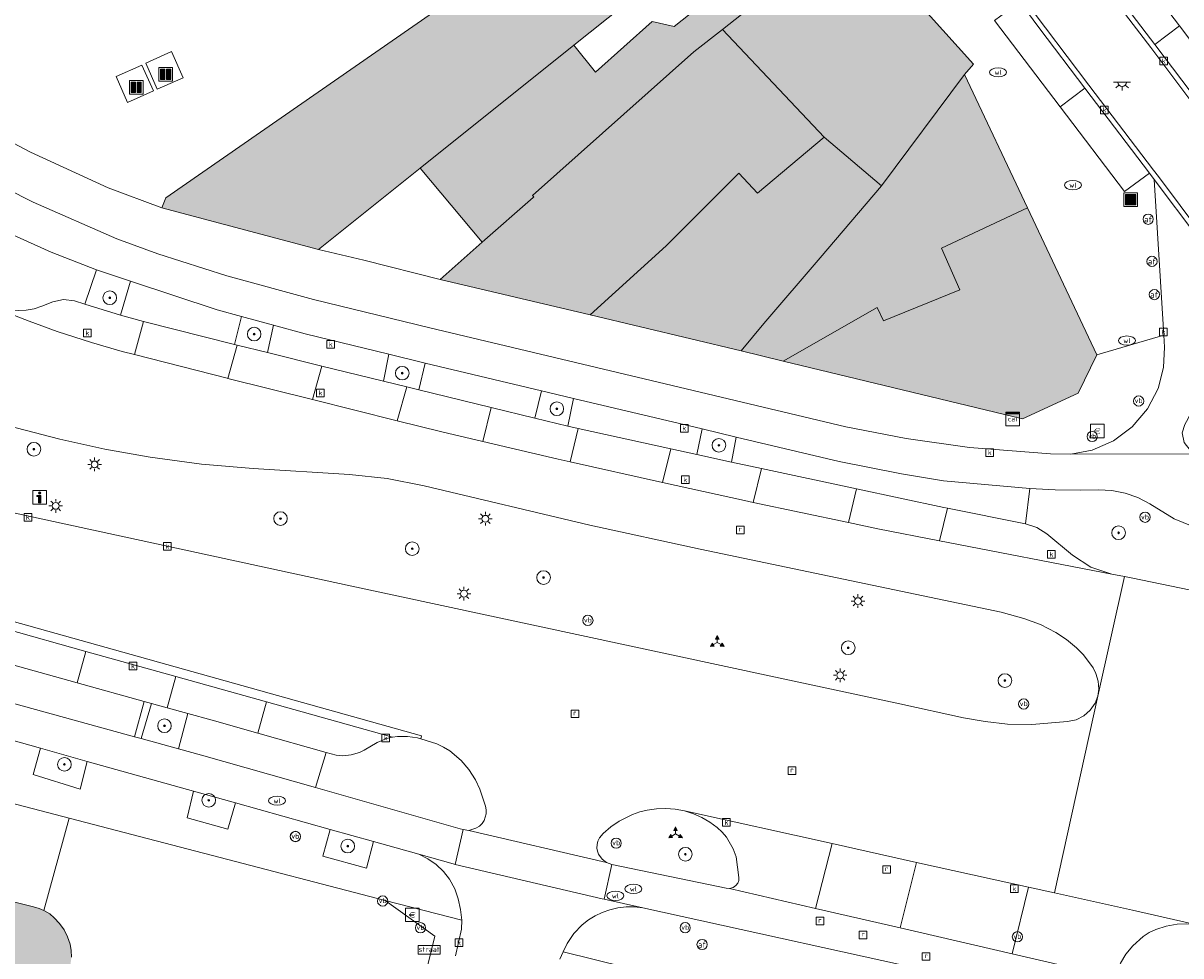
# Model space of a CAD drawing. Header units: metres. Extents: x 196496 to 197479, y 355139 to 356324.
# Tile 88 of 144: x 196928 to 196996, y 355725 to 355779. Entities that reach past the tile are written whole.
import ezdxf
from ezdxf.enums import TextEntityAlignment as Align

# ---------------------------------------------------------------- set-up
doc = ezdxf.new("R2010")
doc.units = ezdxf.units.M
doc.layers.get('0').update_dxf_attribs({"color": 252, "lineweight": 18})
for name, color, linetype, lineweight in [('B-WE-GR-BEPLANTING_CULTUUR_HEESTERS-GV', 252, 'Continuous', 18), ('B-WE-GR-BOOM-S', 252, 'Continuous', 18), ('B-WE-IE-MEUBILAIR_WEGMEUBILAIR-GV', 252, 'Continuous', 18), ('B-WE-IE-MEUBILAIR_WEGMEUBILAIR-S', 252, 'Continuous', 18), ('B-WE-IE-MEUBILAIR_WEGMEUBILAIR_VERKEERSBORD-S', 252, 'Continuous', 18), ('B-WE-IE-TERREINAFSCHEIDING_KUNSTMATIG_HEKWERK-G', 252, 'IE-TERREINAFSCHEIDING-KUNSTMATIG', 18), ('B-WE-KL-DATA-S', 252, 'Continuous', 18), ('B-WE-KL-ET_LS_OV_LICHTMAST-S', 252, 'Continuous', 18), ('B-WE-KL-ET_LS_OV_LICHTPUNT-S', 252, 'Continuous', 18), ('B-WE-KL-WATER-S', 252, 'Continuous', 18), ('B-WE-OG-BEBOUWING-GV', 252, 'Continuous', 18), ('B-WE-OG-TERREIN_CULTUURSCHEIDING-GV', 252, 'Continuous', 18), ('B-WE-OG-TERREIN_ERF-GV', 252, 'Continuous', 18), ('B-WE-RI-GWA_KOLK-S', 252, 'Continuous', 18), ('B-WE-RI-GWA_RIOOLPUT-S', 252, 'Continuous', 18), ('B-WE-VH-GOOT-G', 252, 'Continuous', 18), ('B-WE-VH-VERHARDING_ASFALT-GV', 252, 'Continuous', 18), ('B-WE-VH-VERHARDING_BETONSTRAATSTEEN-GV', 252, 'Continuous', 18), ('B-WE-VH-VERHARDING_GESLOTEN-GV', 252, 'Continuous', 18), ('B-WE-VH-VERHARDING_OPEN-GV', 252, 'Continuous', 18), ('B-WE-VH-VERHARDING_STRAATBAKSTEEN-GV', 252, 'Continuous', 18), ('B-WE-VH-VERHARDING_TEGEL-GV', 252, 'Continuous', 18), ('B-WE-VW-AFSLUITPAAL-S', 252, 'Continuous', 18)]:
    doc.layers.add(name, color=color, linetype=linetype, lineweight=lineweight)
doc.layers.add('X-XX-AL-PRESENTATIE_GEBOUW3-V', color=7, linetype='Continuous', lineweight=18, true_color=0xf0f0f0)
doc.styles.add('NLCS-ISO', font='NLCS-ISO.ttf')
doc.linetypes.add('IE-TERREINAFSCHEIDING-KUNSTMATIG', pattern='A,4,[82,NLCS.SHX,S=0.75,R=90,X=0,Y=0],4,-2', length=10)

# ---------------------------------------------------------------- blocks, each defined once
blk = doc.blocks.new('SIE-WEG_AFVALBAK-SO')
at = {"linetype": 'ByBlock', "lineweight": 18}
h = blk.add_hatch(color=0, dxfattribs=at)
h.dxf.hatch_style = 1
h.paths.add_polyline_path([(-1.5, -1.5), (1.5, -1.5), (1.5, 1.5), (-1.5, 1.5)])
at = {"color": 0, "linetype": 'ByBlock', "lineweight": 18}
for points in [[(-2, -2), (2, -2), (2, 2), (-2, 2)], [(-1.5, -1.5), (1.5, -1.5), (1.5, 1.5), (-1.5, 1.5)]]:
    blk.add_lwpolyline(points, close=True, dxfattribs=at)
blk = doc.blocks.new('SIE-WEG_AFVAL_APART_PLAATS-SO')
at = {"linetype": 'ByBlock', "lineweight": 18}
h = blk.add_hatch(color=0, dxfattribs=at)
h.dxf.hatch_style = 1
h.paths.add_polyline_path([(1.5, -1.5), (0.25, -1.5), (0.25, 1.5), (1.5, 1.5)])
h.paths.add_polyline_path([(-1.5, -1.5), (-0.25, -1.5), (-0.25, 1.5), (-1.5, 1.5)])
at = {"color": 0, "linetype": 'ByBlock', "lineweight": 18}
for points in [[(-2, -2), (2, -2), (2, 2), (-2, 2)], [(-1.5, -1.5), (-0.25, -1.5), (-0.25, 1.5), (-1.5, 1.5)], [(1.5, -1.5), (0.25, -1.5), (0.25, 1.5), (1.5, 1.5)]]:
    blk.add_lwpolyline(points, close=True, dxfattribs=at)
blk = doc.blocks.new('SIE-WEG_VERKEERSBORD_STRAATNAAM-SO')
at = {"color": 0, "linetype": 'ByBlock', "lineweight": 18}
blk.add_lwpolyline([(-3.25, -1.25), (3.25, -1.25), (3.25, 1.25), (-3.25, 1.25)], close=True, dxfattribs=at)
at = {"color": 0, "linetype": 'ByBlock', "lineweight": 18, "style": 'NLCS-ISO'}
blk.add_text('straat', height=1.5, dxfattribs=at).set_placement((0, 0.15), align=Align.MIDDLE_CENTER)
blk = doc.blocks.new('SIE-WEG_VERKEERSBORD_WEGWIJZER-SO')
at = {"linetype": 'ByBlock', "lineweight": 18}
h = blk.add_hatch(color=0, dxfattribs=at)
h.dxf.hatch_style = 1
h.paths.add_polyline_path([(0.5, 1), (0, 2), (-0.5, 1)])
h = blk.add_hatch(color=0, dxfattribs=at)
h.dxf.hatch_style = 1
h.paths.add_polyline_path([(-1.38, -0.22), (-2, -1.15), (-0.88, -1.09)])
h = blk.add_hatch(color=0, dxfattribs=at)
h.dxf.hatch_style = 1
h.paths.add_polyline_path([(1.38, -0.22), (2, -1.15), (0.88, -1.09)])
at = {"color": 0, "linetype": 'ByBlock', "lineweight": 18}
for points in [[(-1.13, -0.65), (0, 0)], [(0, 1), (0, 0)], [(1.13, -0.65), (0, 0)]]:
    blk.add_lwpolyline(points, dxfattribs=at)
for points in [[(0.5, 1), (0, 2), (-0.5, 1)], [(-1.38, -0.22), (-2, -1.15), (-0.88, -1.09)], [(1.38, -0.22), (2, -1.15), (0.88, -1.09)]]:
    blk.add_lwpolyline(points, close=True, dxfattribs=at)
blk = doc.blocks.new('SIE-WEG_VERKEERSBORD_INFORMATIE-SO')
at = {"linetype": 'ByBlock', "lineweight": 18}
h = blk.add_hatch(color=0, dxfattribs=at)
h.dxf.hatch_style = 1
h.paths.add_polyline_path([(0.32, 0.49), (-0.82, 0.49), (-0.82, 0.19), (-0.32, 0.19), (-0.32, -1.62), (0.32, -1.62)])
h = blk.add_hatch(color=0, dxfattribs=at)
h.dxf.hatch_style = 1
edge = h.paths.add_edge_path()
edge.add_arc((0, 1.25), 0.373, 0, 360)
at = {"color": 0, "linetype": 'ByBlock', "lineweight": 18}
for points in [[(-2, -2), (2, -2), (2, 2), (-2, 2)], [(0.32, 0.49), (-0.82, 0.49), (-0.82, 0.19), (-0.32, 0.19), (-0.32, -1.62), (0.32, -1.62)]]:
    blk.add_lwpolyline(points, close=True, dxfattribs=at)
blk.add_circle((0, 1.25), 0.373, dxfattribs=at)
blk = doc.blocks.new('SKL-DATA_SIGNAAL_CAIKAST-SO')
at = {"color": 0, "linetype": 'ByBlock', "lineweight": 18}
for points in [[(-2, 2), (2, 2), (2, 1.68), (-2, 1.68)], [(-2, 1.52), (2, 1.52), (2, -2), (-2, -2)]]:
    blk.add_lwpolyline(points, close=True, dxfattribs=at)
at = {"color": 0, "linetype": 'ByBlock', "lineweight": 18, "style": 'NLCS-ISO'}
blk.add_text('cai', height=1.5, dxfattribs=at).set_placement((0, 0), align=Align.MIDDLE_CENTER)
blk = doc.blocks.new('SIE-WEG_PAAL_VERKEERSBORD-SO')
at = {"color": 0, "linetype": 'ByBlock', "lineweight": 18}
blk.add_circle((0, 0), 1.5, dxfattribs=at)
at = {"color": 0, "linetype": 'ByBlock', "lineweight": 18, "style": 'NLCS-ISO'}
blk.add_text('vb', height=1.5, dxfattribs=at).set_placement((0, 0.13), align=Align.MIDDLE_CENTER)
blk = doc.blocks.new('SKL-ET_OV_LICHTMAST-SO')
at = {"color": 0, "linetype": 'ByBlock', "lineweight": 18}
for points in [[(-1.25, 0), (-2, 0)], [(-1.41, 1.41), (-0.88, 0.88)], [(0, 2), (0, 1.25)], [(0.88, 0.88), (1.41, 1.41)], [(2, 0), (1.25, 0)], [(-1.41, -1.41), (-0.88, -0.88)], [(0, -1.25), (0, -2)], [(0.88, -0.88), (1.41, -1.41)]]:
    blk.add_lwpolyline(points, dxfattribs=at)
blk.add_circle((0, 0), 1, dxfattribs=at)
blk = doc.blocks.new('SVW-AFSLUITPAAL-SO')
at = {"lineweight": 18}
blk.add_circle((0, 0), 1.5, dxfattribs=at)
at = {"lineweight": 18, "style": 'NLCS-ISO'}
blk.add_text('af', height=1.8, dxfattribs=at).set_placement((0, 0), align=Align.MIDDLE_CENTER)
blk = doc.blocks.new('SRI-KOLK-SO')
at = {"color": 0, "linetype": 'ByBlock', "lineweight": 18}
blk.add_lwpolyline([(-1.125, -1.125), (1.125, -1.125), (1.125, 1.125), (-1.125, 1.125)], close=True, dxfattribs=at)
at = {"color": 0, "linetype": 'ByBlock', "lineweight": 18, "style": 'NLCS-ISO'}
blk.add_text('k', height=1.5, dxfattribs=at).set_placement((0, 0), align=Align.MIDDLE_CENTER)
blk = doc.blocks.new('SKL-WATER_WATERLEIDINGPUT-SO')
at = {"color": 0, "linetype": 'ByBlock', "lineweight": 18}
blk.add_ellipse((0, 0), major_axis=(2.5, 0), ratio=0.54, dxfattribs=at)
at = {"color": 0, "linetype": 'ByBlock', "lineweight": 18, "style": 'NLCS-ISO'}
blk.add_text('wl', height=1.5, dxfattribs=at).set_placement((0, 0), align=Align.MIDDLE_CENTER)
blk = doc.blocks.new('SRI-PUT_INSPECTIEPUT_RIOOLPUT-SO')
at = {"color": 0, "linetype": 'ByBlock', "lineweight": 18}
blk.add_lwpolyline([(-1.12, -1.12), (1.12, -1.12), (1.12, 1.12), (-1.12, 1.12)], close=True, dxfattribs=at)
at = {"color": 0, "linetype": 'ByBlock', "lineweight": 18, "style": 'NLCS-ISO'}
blk.add_text('r', height=1.5, dxfattribs=at).set_placement((0, 0.28), align=Align.MIDDLE_CENTER)
blk = doc.blocks.new('SIE-WEG_BETAALAUTOMAAT-SO')
at = {"color": 0, "linetype": 'ByBlock', "lineweight": 18}
blk.add_lwpolyline([(-2, -2), (2, -2), (2, 2), (-2, 2)], close=True, dxfattribs=at)
at = {"color": 0, "linetype": 'ByBlock', "lineweight": 18, "style": 'NLCS-ISO'}
blk.add_text('€', height=1.5, dxfattribs=at).set_placement((0, 0), align=Align.MIDDLE_CENTER)
blk = doc.blocks.new('SKL-ET_OV_LICHTPUNT-SO')
at = {"color": 0, "linetype": 'ByBlock', "lineweight": 18}
for points in [[(-1.25, 0), (-2.5, 0)], [(1.25, 0), (2.5, 0)], [(-0.92, -0.85), (-1.83, -1.7)], [(0, -1.25), (0, -2.5)], [(0.92, -0.85), (1.83, -1.7)]]:
    blk.add_lwpolyline(points, dxfattribs=at)
blk.add_lwpolyline([(0, 0), (1.25, 0, -1), (-1.25, 0)], format="xyb", close=True, dxfattribs=at)
blk = doc.blocks.new('SGR-BOOM_01-SO')
at = {"linetype": 'ByBlock', "lineweight": 18}
h = blk.add_hatch(color=0, dxfattribs=at)
h.dxf.hatch_style = 1
edge = h.paths.add_edge_path()
edge.add_arc((0, 0), 0.25, 0, 360)
at = {"color": 0, "linetype": 'ByBlock', "lineweight": 18}
for radius in [2, 0.25]:
    blk.add_circle((0, 0), radius, dxfattribs=at)

msp = doc.modelspace()

# ---------------------------------------------------------------- hatches: boundary and pattern name
at = {"layer": 'X-XX-AL-PRESENTATIE_GEBOUW3-V'}
for points in [[(196971.347, 355793.335), (196963.455, 355787.957), (196963.631, 355787.706), (196936.808, 355769.088), (196936.576, 355768.499), (196945.755, 355766.045), (196951.738, 355770.832), (196960.757, 355778.047), (196965.734, 355782.029), (196974.289, 355788.871), (196971.461, 355793.138)], [(196955.366, 355766.488), (196958.354, 355769.1), (196958.402, 355769.142), (196958.324, 355769.218), (196967.801, 355777.649), (196969.469, 355778.965), (196977.015, 355784.921), (196974.386, 355788.725), (196974.289, 355788.871), (196965.734, 355782.029), (196967.579, 355779.879), (196966.65, 355779.131), (196965.351, 355779.435), (196962.024, 355776.457), (196960.757, 355778.047), (196951.738, 355770.832)], [(196975.449, 355772.638), (196978.803, 355769.796), (196983.684, 355776.318), (196984.21, 355776.934), (196977.015, 355784.921), (196969.469, 355778.965)], [(196966.176, 355766.276), (196970.438, 355770.537), (196971.527, 355769.352), (196975.449, 355772.638), (196969.469, 355778.965), (196967.801, 355777.649), (196958.324, 355769.218), (196958.402, 355769.142), (196958.354, 355769.1), (196955.366, 355766.488), (196952.912, 355764.284), (196961.702, 355762.227)], [(196973.046, 355759.508), (196978.564, 355762.646), (196978.929, 355761.875), (196983.405, 355763.68), (196982.327, 355766.125), (196987.385, 355768.493), (196983.684, 355776.318), (196978.803, 355769.796), (196975.208, 355765.566), (196971.912, 355761.714), (196970.571, 355760.104)], [(196970.571, 355760.104), (196971.912, 355761.714), (196975.208, 355765.566), (196978.803, 355769.796), (196975.449, 355772.638), (196971.527, 355769.352), (196970.438, 355770.537), (196966.176, 355766.276), (196961.702, 355762.227)], [(196987.385, 355768.493), (196982.327, 355766.125), (196983.405, 355763.68), (196978.929, 355761.875), (196978.564, 355762.646), (196973.046, 355759.508), (196987.092, 355756.123), (196990.354, 355757.62), (196991.46, 355759.877)], [(196939.926, 355698.168), (196940.68, 355701.215), (196941.284, 355703.655), (196942.169, 355707.233), (196934.793, 355709.042), (196934.703, 355709.792), (196934.646, 355710.165), (196934.572, 355710.535), (196934.322, 355711.585), (196934.041, 355712.627), (196933.715, 355713.656), (196933.329, 355714.664), (196932.956, 355715.496), (196932.54, 355716.307), (196932.084, 355717.097), (196931.59, 355717.863), (196930.992, 355718.7), (196930.354, 355719.508), (196929.676, 355720.282), (196928.957, 355721.018), (196930.444, 355722.596), (196930.666, 355722.859), (196930.856, 355723.146), (196931.011, 355723.453), (196931.127, 355723.777), (196931.212, 355724.152), (196931.255, 355724.535), (196931.246, 355724.92), (196931.179, 355725.299), (196931.033, 355725.731), (196930.825, 355726.136), (196930.563, 355726.508), (196930.254, 355726.842), (196929.983, 355727.063), (196929.683, 355727.242), (196929.636, 355727.263), (196929.363, 355727.381), (196929.029, 355727.484), (196924.948, 355728.507), (196924.511, 355728.616), (196916.528, 355730.602), (196916.056, 355730.72), (196911.977, 355731.737), (196911.522, 355731.814), (196911.06, 355731.82), (196910.603, 355731.755), (196910.162, 355731.62), (196909.75, 355731.418), (196909.376, 355731.151), (196909.046, 355730.834), (196908.758, 355730.477), (196908.598, 355730.207), (196908.484, 355729.915), (196908.402, 355729.613), (196908.338, 355729.306), (196908.306, 355729.07), (196908.295, 355728.832), (196908.302, 355728.594), (196908.325, 355728.357), (196907.883, 355728.437), (196907.682, 355728.461), (196907.48, 355728.462), (196907.279, 355728.441), (196907.08, 355728.402), (196906.79, 355728.311), (196906.654, 355728.242), (196906.533, 355728.15), (196906.289, 355727.891), (196906.085, 355727.6), (196905.932, 355727.278), (196905.847, 355726.932), (196905.838, 355726.681), (196905.882, 355726.433), (196905.965, 355726.197), (196906.074, 355725.971), (196906.196, 355725.784), (196906.342, 355725.615), (196906.51, 355725.467), (196906.695, 355725.342), (196906.713, 355725.233), (196906.085, 355724.932), (196905.468, 355724.624), (196904.86, 355724.297), (196904.264, 355723.949), (196903.681, 355723.58), (196903.017, 355723.128), (196902.366, 355722.658), (196901.735, 355722.16), (196901.134, 355721.627), (196900.331, 355720.833), (196899.572, 355719.998), (196898.853, 355719.128), (196898.17, 355718.228), (196897.793, 355717.679), (196897.445, 355717.112), (196897.118, 355716.532), (196896.805, 355715.944), (196896.545, 355715.423), (196896.302, 355714.894), (196896.074, 355714.359), (196895.861, 355713.817), (196892.589, 355714.651), (196892.487, 355714.677), (196891.596, 355711.2), (196891.342, 355710.208), (196894.591, 355709.382), (196894.685, 355709.323), (196894.564, 355708.153), (196894.51, 355706.978), (196894.525, 355705.801), (196894.612, 355704.628), (196894.775, 355703.399), (196895.004, 355702.18), (196895.313, 355700.978), (196895.711, 355699.803), (196896.335, 355698.325), (196896.494, 355698.012), (196897.06, 355696.895), (196897.884, 355695.519), (196898.391, 355694.792), (196898.802, 355694.204), (196899.563, 355693.274), (196900.399, 355692.41), (196901.281, 355691.595), (196902.186, 355690.806), (196902.804, 355690.307), (196903.273, 355689.963), (196903.444, 355689.838), (196904.101, 355689.393), (196904.773, 355688.97), (196905.109, 355688.775), (196905.452, 355688.595), (196906.152, 355688.26), (196906.029, 355687.788), (196905.96, 355687.306), (196905.956, 355686.818), (196906.026, 355686.335), (196906.206, 355685.72), (196906.466, 355685.135), (196906.813, 355684.595), (196907.249, 355684.125), (196907.73, 355683.762), (196908.267, 355683.489), (196908.839, 355683.302), (196909.431, 355683.193), (196909.96, 355683.17), (196910.487, 355683.225), (196911, 355683.353), (196911.492, 355683.549), (196911.939, 355683.807), (196912.341, 355684.13), (196912.7, 355684.499), (196913.021, 355684.902), (196913.235, 355685.24), (196913.409, 355685.601), (196913.543, 355685.978), (196913.643, 355686.366), (196914.477, 355686.378), (196915.311, 355686.416), (196916.143, 355686.482), (196916.972, 355686.576), (196917.859, 355686.705), (196918.741, 355686.861), (196919.617, 355687.049), (196920.484, 355687.277), (196921.152, 355687.485), (196921.81, 355687.723), (196922.458, 355687.985), (196923.099, 355688.265), (196923.673, 355688.537), (196924.237, 355688.828), (196924.782, 355689.131), (196925.319, 355689.45), (196925.492, 355689.037), (196925.714, 355688.648), (196925.988, 355688.294), (196926.312, 355687.985), (196926.76, 355687.662), (196927.243, 355687.395), (196927.767, 355687.213), (196928.318, 355687.149), (196928.916, 355687.207), (196929.49, 355687.387), (196930.021, 355687.668), (196930.501, 355688.028), (196930.768, 355688.312), (196930.977, 355688.642), (196931.134, 355688.998), (196931.249, 355689.37), (196932.337, 355693.76), (196933.124, 355693.588), (196933.38, 355693.617), (196933.623, 355693.766), (196933.774, 355694.008), (196933.804, 355694.264), (196938.669, 355693.09)]]:
    msp.add_hatch(color=256, dxfattribs=at).paths.add_polyline_path(points)

# ---------------------------------------------------------------- linework, layer by layer
at = {"layer": 'B-WE-GR-BEPLANTING_CULTUUR_HEESTERS-GV', "flags": 128}
msp.add_lwpolyline([(196928.131, 355762.477), (196928.594, 355762.491), (196929.063, 355762.574), (196929.516, 355762.722), (196930.166, 355762.987), (196930.794, 355763.124), (196931.432, 355763.041), (196932.047, 355762.849), (196932.726, 355764.86), (196930.069, 355765.905), (196927.057, 355767.242)], dxfattribs=at)
for points in [[(196934.146, 355762.199), (196934.736, 355764.197), (196932.726, 355764.86), (196932.047, 355762.849)], [(196943.129, 355761.612), (196941.235, 355762.132), (196940.837, 355760.481), (196940.995, 355760.442), (196942.763, 355760.001)], [(196949.888, 355759.911), (196949.583, 355758.329), (196950.947, 355757.994), (196951.652, 355757.821), (196952.024, 355759.392)], [(196958.853, 355757.768), (196958.455, 355756.153), (196960.394, 355755.679), (196960.739, 355757.319)], [(196968.28, 355755.525), (196967.973, 355754.02), (196970.004, 355753.576), (196970.281, 355755.049)], [(196987.273, 355749.959), (196987.935, 355749.744), (196988.523, 355749.37), (196990.023, 355748.114), (196991.104, 355747.413), (196992.322, 355746.993), (196993.066, 355746.857), (196993.47, 355746.783), (196998.105, 355745.825), (196998.642, 355745.967), (196999.015, 355746.379), (197000.026, 355748.483), (197000.049, 355748.863), (196999.809, 355749.158), (196997.041, 355749.819), (196995.999, 355750.25), (196994.553, 355751.139), (196993.856, 355751.502), (196993.106, 355751.763), (196992.327, 355751.913), (196991.542, 355751.95), (196990.519, 355751.924), (196989.011, 355751.957), (196987.509, 355752.022)], [(196935.344, 355737.356), (196937.536, 355736.752), (196938.091, 355738.831), (196936.875, 355739.166), (196935.962, 355739.417)], [(196951.581, 355737.402), (196950.988, 355737.472), (196950.393, 355737.479), (196950.101, 355737.442), (196950.082, 355737.44), (196949.779, 355737.356), (196949.197, 355737.127), (196948.446, 355736.667), (196948.179, 355736.543), (196947.689, 355736.397), (196947.182, 355736.338), (196946.793, 355736.372), (196946.207, 355736.546), (196945.587, 355734.485), (196954.077, 355732.062), (196954.264, 355732.025), (196954.586, 355731.962), (196954.999, 355732.091), (196955.222, 355732.225), (196955.371, 355732.368), (196955.482, 355732.542), (196955.602, 355732.934), (196955.609, 355733.167), (196955.562, 355733.395), (196955.226, 355734.393), (196954.97, 355734.925), (196954.591, 355735.531), (196954.129, 355736.076), (196953.466, 355736.628), (196953.101, 355736.858), (196952.712, 355737.045), (196951.765, 355737.344)], [(196932.187, 355736.018), (196929.454, 355736.783), (196929.017, 355735.243), (196931.775, 355734.383)], [(196940.887, 355733.583), (196938.419, 355734.273), (196938.044, 355732.713), (196940.434, 355732.045)], [(196969.891, 355728.55), (196970.097, 355728.625), (196970.257, 355728.726), (196970.377, 355728.872), (196970.438, 355729.034), (196970.445, 355729.207), (196970.283, 355730.416), (196970.112, 355730.889), (196969.704, 355731.564), (196969.451, 355731.868), (196969.163, 355732.138), (196968.732, 355732.459), (196968.269, 355732.732), (196967.776, 355732.946), (196967.252, 355733.11), (196966.695, 355733.217), (196966.145, 355733.249), (196965.595, 355733.226), (196965.05, 355733.153), (196964.619, 355733.051), (196964.202, 355732.904), (196963.409, 355732.516), (196962.915, 355732.178), (196962.47, 355731.778), (196962.253, 355731.528), (196962.162, 355731.337), (196962.112, 355731.131), (196962.103, 355730.92), (196962.133, 355730.741), (196962.202, 355730.574), (196962.415, 355730.285), (196962.674, 355730.076), (196962.985, 355729.974), (196969.685, 355728.577)], [(196948.998, 355731.312), (196946.44, 355732.028), (196946.01, 355730.451), (196948.584, 355729.748)], [(196999.489, 355721.435), (197000.412, 355724.371), (196999.987, 355724.882), (196999.493, 355725.388), (196998.917, 355725.813), (196998.279, 355726.139), (196997.606, 355726.354), (196997.242, 355726.438), (196996.705, 355726.492), (196996.166, 355726.466), (196995.528, 355726.351), (196994.908, 355726.161), (196994.527, 355725.984), (196994.179, 355725.749), (196993.555, 355725.19), (196993.16, 355724.714), (196992.846, 355724.181), (196992.725, 355723.894), (196992.722, 355723.528), (196992.796, 355723.353), (196992.897, 355723.243), (196993.032, 355723.198), (196997.701, 355721.95)]]:
    msp.add_lwpolyline(points, close=True, dxfattribs=at)
at = {"layer": 'B-WE-IE-MEUBILAIR_WEGMEUBILAIR-GV', "flags": 128}
for points in [[(196932.047, 355762.849), (196934.146, 355762.199), (196934.736, 355764.197), (196932.726, 355764.86)], [(196941.235, 355762.132), (196940.837, 355760.481), (196940.995, 355760.442), (196942.763, 355760.001), (196943.129, 355761.612)], [(196952.024, 355759.392), (196949.888, 355759.911), (196949.583, 355758.329), (196950.947, 355757.994), (196951.652, 355757.821)], [(196958.455, 355756.153), (196960.394, 355755.679), (196960.739, 355757.319), (196958.853, 355757.768)], [(196967.973, 355754.02), (196970.004, 355753.576), (196970.281, 355755.049), (196968.28, 355755.525)], [(196936.875, 355739.166), (196935.962, 355739.417), (196935.344, 355737.356), (196937.536, 355736.752), (196938.091, 355738.831)], [(196929.454, 355736.783), (196929.017, 355735.243), (196931.775, 355734.383), (196932.187, 355736.018)], [(196938.419, 355734.273), (196938.044, 355732.713), (196940.434, 355732.045), (196940.887, 355733.583)], [(196946.44, 355732.028), (196946.01, 355730.451), (196948.584, 355729.748), (196948.998, 355731.312)]]:
    msp.add_lwpolyline(points, close=True, dxfattribs=at)
at = {"layer": 'B-WE-IE-TERREINAFSCHEIDING_KUNSTMATIG_HEKWERK-G', "ltscale": 0.2, "flags": 128}
msp.add_lwpolyline([(196925.325, 355773.704), (196926.549, 355772.975), (196928.865, 355771.759), (196933.424, 355769.677), (196936.576, 355768.499)], dxfattribs=at)
at = {"layer": 'B-WE-OG-BEBOUWING-GV', "flags": 128}
for points in [[(196971.347, 355793.335), (196963.455, 355787.957), (196963.631, 355787.706), (196936.808, 355769.088), (196936.576, 355768.499), (196945.755, 355766.045), (196951.738, 355770.832), (196960.757, 355778.047), (196965.734, 355782.029), (196974.289, 355788.871), (196971.461, 355793.138)], [(196955.366, 355766.488), (196958.354, 355769.1), (196958.402, 355769.142), (196958.324, 355769.218), (196967.801, 355777.649), (196969.469, 355778.965), (196977.015, 355784.921), (196974.386, 355788.725), (196974.289, 355788.871), (196965.734, 355782.029), (196967.579, 355779.879), (196966.65, 355779.131), (196965.351, 355779.435), (196962.024, 355776.457), (196960.757, 355778.047), (196951.738, 355770.832)], [(196975.449, 355772.638), (196978.803, 355769.796), (196983.684, 355776.318), (196984.21, 355776.934), (196977.015, 355784.921), (196969.469, 355778.965)], [(196966.176, 355766.276), (196970.438, 355770.537), (196971.527, 355769.352), (196975.449, 355772.638), (196969.469, 355778.965), (196967.801, 355777.649), (196958.324, 355769.218), (196958.402, 355769.142), (196958.354, 355769.1), (196955.366, 355766.488), (196952.912, 355764.284), (196961.702, 355762.227)], [(196973.046, 355759.508), (196978.564, 355762.646), (196978.929, 355761.875), (196983.405, 355763.68), (196982.327, 355766.125), (196987.385, 355768.493), (196983.684, 355776.318), (196978.803, 355769.796), (196975.208, 355765.566), (196971.912, 355761.714), (196970.571, 355760.104)], [(196970.571, 355760.104), (196971.912, 355761.714), (196975.208, 355765.566), (196978.803, 355769.796), (196975.449, 355772.638), (196971.527, 355769.352), (196970.438, 355770.537), (196966.176, 355766.276), (196961.702, 355762.227)], [(196987.385, 355768.493), (196982.327, 355766.125), (196983.405, 355763.68), (196978.929, 355761.875), (196978.564, 355762.646), (196973.046, 355759.508), (196987.092, 355756.123), (196990.354, 355757.62), (196991.46, 355759.877)]]:
    msp.add_lwpolyline(points, close=True, dxfattribs=at)
msp.add_lwpolyline([(196931.255, 355724.535), (196931.246, 355724.92), (196931.179, 355725.299), (196931.033, 355725.731), (196930.825, 355726.136), (196930.563, 355726.508), (196930.254, 355726.842), (196929.983, 355727.063), (196929.683, 355727.242), (196929.636, 355727.263), (196929.363, 355727.381), (196929.029, 355727.484), (196924.948, 355728.507)], dxfattribs=at)
at = {"layer": 'B-WE-OG-TERREIN_CULTUURSCHEIDING-GV', "flags": 128}
for points in [[(196927.402, 355750.707), (196947.453, 355746.362), (196972.31, 355741.026), (196979.879, 355739.401), (196983.619, 355738.575), (196984.902, 355738.349), (196986.198, 355738.21), (196987.634, 355738.176), (196989.736, 355738.353), (196990.23, 355738.458), (196990.682, 355738.682), (196991.068, 355739.019), (196991.36, 355739.44), (196991.511, 355739.836), (196991.568, 355740.256), (196991.529, 355740.722), (196991.401, 355741.172), (196991.237, 355741.502), (196990.662, 355742.265), (196990.252, 355742.686), (196989.678, 355743.171), (196989.054, 355743.589), (196988.135, 355744.057), (196987.163, 355744.402), (196985.831, 355744.767), (196968.164, 355748.477), (196961.683, 355749.878), (196951.974, 355752.192), (196949.794, 355752.615), (196947.585, 355752.849), (196941.929, 355753.201), (196938.902, 355753.463), (196935.891, 355753.863), (196933.22, 355754.341), (196930.572, 355754.932), (196927.018, 355755.847)], [(196946.868, 355702.268), (196952.595, 355725.757), (196949.684, 355727.853), (196939.013, 355730.632), (196931.124, 355732.691), (196929.636, 355727.263), (196929.683, 355727.242), (196929.983, 355727.063), (196930.254, 355726.842), (196930.563, 355726.508), (196930.825, 355726.136), (196931.033, 355725.731), (196931.179, 355725.299), (196931.246, 355724.92), (196931.255, 355724.535)]]:
    msp.add_lwpolyline(points, dxfattribs=at)
at = {"layer": 'B-WE-OG-TERREIN_ERF-GV', "flags": 128}
msp.add_lwpolyline([(196926.549, 355772.975), (196928.865, 355771.759), (196933.424, 355769.677), (196936.576, 355768.499), (196936.808, 355769.088), (196963.631, 355787.706), (196963.455, 355787.957), (196963.329, 355788.137), (196961.532, 355786.909), (196961.214, 355787.394), (196962.519, 355788.263), (196951.073, 355805.147), (196949.802, 355804.195), (196948.541, 355806.029), (196947.756, 355807.172), (196947.477, 355807.578), (196950.112, 355808.827), (196950.318, 355808.399), (196951.64, 355808.999), (196932.123, 355852.867), (196931.212, 355852.484), (196930.776, 355852.301), (196930.555, 355852.826), (196918.686, 355847.58)], dxfattribs=at)
for points in [[(196965.734, 355782.029), (196960.757, 355778.047), (196962.024, 355776.457), (196965.351, 355779.435), (196966.65, 355779.131), (196967.579, 355779.879)], [(196935.618, 355776.994), (196937.139, 355777.665), (196937.826, 355776.136), (196936.293, 355775.458)], [(196933.881, 355776.202), (196935.402, 355776.877), (196936.082, 355775.356), (196934.558, 355774.673)]]:
    msp.add_lwpolyline(points, close=True, dxfattribs=at)
at = {"layer": 'B-WE-VH-GOOT-G', "flags": 128}
for points in [[(197004.529, 355763.655), (197003.593, 355765.341), (197002.225, 355767.576), (197001.512, 355768.66), (197000.448, 355769.986), (196999.92, 355770.88), (196998.267, 355773.064), (196994.618, 355777.904), (196990.813, 355782.891), (196987.232, 355787.852), (196986.294, 355789.21)], [(196982.485, 355787.397), (196985.363, 355783.261), (196987.169, 355780.764), (196990.98, 355775.701), (196994.774, 355770.717), (196995.064, 355770.335), (196997.62, 355766.935), (196998.425, 355765.78), (196998.97, 355764.902), (196999.443, 355764.094), (197000.334, 355762.439)], [(196901.19, 355756.123), (196901.576, 355756.5), (196903.427, 355754.608), (196903.886, 355754.133), (196905.97, 355752.67), (196907.668, 355751.535), (196909.434, 355750.555), (196911.449, 355749.491), (196913.354, 355748.647), (196915.1, 355747.968), (196916.946, 355747.332), (196919.051, 355746.642), (196920.293, 355746.339), (196951.813, 355737.516), (196951.765, 355737.344)]]:
    msp.add_lwpolyline(points, dxfattribs=at)
at = {"layer": 'B-WE-VH-VERHARDING_ASFALT-GV', "flags": 128}
for points in [[(196927.018, 355755.847), (196930.572, 355754.932), (196933.22, 355754.341), (196935.891, 355753.863), (196938.902, 355753.463), (196941.929, 355753.201), (196947.585, 355752.849), (196949.794, 355752.615), (196951.974, 355752.192), (196961.683, 355749.878), (196968.164, 355748.477), (196985.831, 355744.767), (196987.163, 355744.402), (196988.135, 355744.057), (196989.054, 355743.589), (196989.678, 355743.171), (196990.252, 355742.686), (196990.662, 355742.265), (196991.237, 355741.502), (196991.401, 355741.172), (196991.529, 355740.722), (196991.568, 355740.256), (196991.511, 355739.836), (196993.066, 355746.857), (196992.322, 355746.993), (196982.21, 355748.963), (196978.599, 355749.667), (196976.868, 355750.032), (196971.274, 355751.211), (196970.764, 355751.319), (196965.959, 355752.384), (196960.535, 355753.587), (196959.83, 355753.743), (196955.415, 355754.786), (196952.995, 355755.358), (196950.389, 355756.008), (196945.411, 355757.249), (196940.446, 355758.486), (196940.402, 355758.497), (196934.953, 355759.893), (196934.245, 355760.074), (196932.433, 355760.589), (196930.423, 355761.248), (196928.77, 355761.845), (196927.414, 355762.384)], [(196920.293, 355746.339), (196951.813, 355737.516), (196951.765, 355737.344), (196952.712, 355737.045), (196953.101, 355736.858), (196953.466, 355736.628), (196954.129, 355736.076), (196954.591, 355735.531), (196954.97, 355734.925), (196955.226, 355734.393), (196955.562, 355733.395), (196955.609, 355733.167), (196955.602, 355732.934), (196955.482, 355732.542), (196955.371, 355732.368), (196955.222, 355732.225), (196954.999, 355732.091), (196954.586, 355731.962), (196962.674, 355730.076), (196962.415, 355730.285), (196962.202, 355730.574), (196962.133, 355730.741), (196962.103, 355730.92), (196962.112, 355731.131), (196962.162, 355731.337), (196962.253, 355731.528), (196962.47, 355731.778), (196962.915, 355732.178), (196963.409, 355732.516), (196964.202, 355732.904), (196964.619, 355733.051), (196965.05, 355733.153), (196965.595, 355733.226), (196966.145, 355733.249), (196966.695, 355733.217), (196967.252, 355733.11), (196975.916, 355731.191), (196980.874, 355730.093), (196987.441, 355728.639), (196988.957, 355728.303), (196991.511, 355739.836), (196991.36, 355739.44), (196991.068, 355739.019), (196990.682, 355738.682), (196990.23, 355738.458), (196989.736, 355738.353), (196987.634, 355738.176), (196986.198, 355738.21), (196984.902, 355738.349), (196983.619, 355738.575), (196979.879, 355739.401), (196972.31, 355741.026), (196947.453, 355746.362), (196927.402, 355750.707)], [(197037.542, 355737.57), (197030.404, 355739.052), (197024.893, 355740.197), (197019.144, 355741.39), (197012.024, 355742.869), (197012.059, 355743.042), (196998.105, 355745.825), (196993.47, 355746.783), (196993.066, 355746.857), (196991.511, 355739.836), (196988.957, 355728.303), (196993.547, 355727.287), (196997.242, 355726.438), (196997.606, 355726.354), (196998.279, 355726.139), (196998.917, 355725.813), (196999.493, 355725.388), (196999.987, 355724.882), (197000.412, 355724.371)], [(196959.929, 355724.41), (196960.132, 355724.85), (196960.352, 355725.329), (196960.744, 355725.921), (196961.237, 355726.431), (196961.607, 355726.711), (196962.002, 355726.956), (196962.42, 355727.158), (196962.859, 355727.311), (196963.335, 355727.42), (196963.82, 355727.477), (196964.308, 355727.481), (196964.794, 355727.429), (196962.531, 355727.932), (196962.417, 355727.957), (196953.788, 355729.972), (196953.662, 355730.001), (196951.662, 355730.566), (196952.184, 355730.3), (196952.664, 355729.964), (196953.091, 355729.562), (196953.453, 355729.101), (196953.76, 355728.546), (196953.969, 355727.947), (196954.101, 355727.329), (196954.183, 355726.702), (196954.164, 355726.177), (196953.804, 355724.607), (196953.813, 355724.605)]]:
    msp.add_lwpolyline(points, dxfattribs=at)
at = {"layer": 'B-WE-VH-VERHARDING_BETONSTRAATSTEEN-GV', "flags": 128}
for points in [[(196994.857, 355778.085), (196996.297, 355779.177), (196993.549, 355782.81), (196992.526, 355784.186), (196991.054, 355783.07), (196992.181, 355781.57), (196993.522, 355779.832)], [(196989.296, 355774.427), (196990.741, 355775.52), (196988.107, 355778.994), (196986.928, 355780.586), (196985.444, 355779.493)], [(196994.857, 355778.085), (196998.506, 355773.245), (196999.97, 355774.332), (196996.297, 355779.177)], [(196990.741, 355775.52), (196989.296, 355774.427), (196993.078, 355769.455), (196994.535, 355770.535)], [(196935.495, 355761.82), (196934.146, 355762.199), (196932.047, 355762.849), (196931.432, 355763.041), (196930.794, 355763.124), (196930.166, 355762.987), (196929.516, 355762.722), (196929.063, 355762.574), (196928.594, 355762.491), (196928.131, 355762.477), (196927.671, 355762.523), (196926.911, 355762.686), (196927.414, 355762.384), (196928.77, 355761.845), (196930.423, 355761.248), (196932.433, 355760.589), (196934.245, 355760.074), (196934.953, 355759.893)], [(196940.446, 355758.486), (196940.995, 355760.442), (196940.837, 355760.481), (196935.495, 355761.82), (196934.953, 355759.893), (196940.402, 355758.497)], [(196945.964, 355759.216), (196942.763, 355760.001), (196940.995, 355760.442), (196940.446, 355758.486), (196945.411, 355757.249)], [(196950.389, 355756.008), (196950.947, 355757.994), (196949.583, 355758.329), (196945.964, 355759.216), (196945.411, 355757.249)], [(196955.415, 355754.786), (196955.904, 355756.778), (196951.652, 355757.821), (196950.947, 355757.994), (196950.389, 355756.008), (196952.995, 355755.358)], [(196960.535, 355753.587), (196961.015, 355755.543), (196960.394, 355755.679), (196958.455, 355756.153), (196955.904, 355756.778), (196955.415, 355754.786), (196959.83, 355753.743)], [(196961.015, 355755.543), (196960.535, 355753.587), (196965.959, 355752.384), (196966.443, 355754.355)], [(196971.274, 355751.211), (196971.762, 355753.201), (196970.004, 355753.576), (196967.973, 355754.02), (196966.443, 355754.355), (196965.959, 355752.384), (196970.764, 355751.319)], [(196971.762, 355753.201), (196971.274, 355751.211), (196976.868, 355750.032), (196977.353, 355752.01)], [(196982.21, 355748.963), (196982.679, 355750.877), (196982.476, 355750.918), (196977.353, 355752.01), (196976.868, 355750.032), (196978.599, 355749.667)], [(196992.322, 355746.993), (196991.104, 355747.413), (196990.023, 355748.114), (196988.523, 355749.37), (196987.935, 355749.744), (196987.273, 355749.959), (196982.679, 355750.877), (196982.21, 355748.963)], [(196932.109, 355742.473), (196927.389, 355743.793), (196926.89, 355741.943), (196931.602, 355740.63)], [(196937.381, 355740.999), (196932.109, 355742.473), (196931.602, 355740.63), (196935.537, 355739.534), (196935.962, 355739.417), (196936.875, 355739.166)], [(196942.704, 355739.511), (196937.381, 355740.999), (196936.875, 355739.166), (196938.091, 355738.831), (196939.512, 355738.44), (196942.194, 355737.681)], [(196950.101, 355737.442), (196942.704, 355739.511), (196942.194, 355737.681), (196946.207, 355736.546), (196946.793, 355736.372), (196947.182, 355736.338), (196947.689, 355736.397), (196948.179, 355736.543), (196948.446, 355736.667), (196949.197, 355737.127), (196949.779, 355737.356), (196950.082, 355737.44)], [(196967.252, 355733.11), (196967.776, 355732.946), (196968.269, 355732.732), (196968.732, 355732.459), (196969.163, 355732.138), (196969.451, 355731.868), (196969.704, 355731.564), (196970.112, 355730.889), (196970.283, 355730.416), (196970.445, 355729.207), (196970.438, 355729.034), (196970.377, 355728.872), (196970.257, 355728.726), (196970.097, 355728.625), (196969.891, 355728.55), (196974.929, 355727.388), (196975.916, 355731.191)], [(196954.264, 355732.025), (196953.788, 355729.972), (196962.417, 355727.957), (196962.531, 355727.932), (196962.985, 355729.974), (196962.674, 355730.076), (196954.586, 355731.962)], [(196975.916, 355731.191), (196974.929, 355727.388), (196979.897, 355726.242), (196980.874, 355730.093)], [(196986.475, 355724.724), (196987.441, 355728.639), (196980.874, 355730.093), (196979.897, 355726.242)], [(196987.441, 355728.639), (196986.475, 355724.724), (196992.897, 355723.243), (196992.796, 355723.353), (196992.722, 355723.528), (196992.725, 355723.894), (196992.846, 355724.181), (196993.16, 355724.714), (196993.555, 355725.19), (196994.179, 355725.749), (196994.527, 355725.984), (196994.908, 355726.161), (196995.528, 355726.351), (196996.166, 355726.466), (196996.705, 355726.492), (196997.242, 355726.438), (196993.547, 355727.287), (196988.957, 355728.303)]]:
    msp.add_lwpolyline(points, close=True, dxfattribs=at)
for points in [[(196987.169, 355780.764), (196990.98, 355775.701), (196994.774, 355770.717), (196995.064, 355770.335), (196997.62, 355766.935), (196998.425, 355765.78), (196998.97, 355764.902), (196999.443, 355764.094), (197000.334, 355762.439), (197004.529, 355763.655), (197003.593, 355765.341), (197002.225, 355767.576), (197001.512, 355768.66), (197000.448, 355769.986), (196999.92, 355770.88), (196998.267, 355773.064), (196994.618, 355777.904), (196990.813, 355782.891)], [(196990.813, 355782.891), (196994.618, 355777.904), (196998.267, 355773.064), (196999.92, 355770.88), (197000.448, 355769.986), (197001.512, 355768.66), (197002.225, 355767.576), (197003.593, 355765.341), (197004.529, 355763.655), (197004.826, 355763.741), (197004.504, 355764.348), (197003.852, 355765.492), (197003.177, 355766.622), (197002.478, 355767.737), (197001.755, 355768.837), (197000.169, 355771.047), (196998.506, 355773.245), (196994.857, 355778.085), (196993.522, 355779.832)], [(196986.928, 355780.586), (196988.107, 355778.994), (196990.741, 355775.52), (196994.535, 355770.535), (196994.825, 355770.154), (196997.377, 355766.759), (196997.781, 355766.191), (196998.174, 355765.615), (196999.181, 355763.947), (197000.039, 355762.354), (197000.334, 355762.439), (196999.443, 355764.094), (196998.97, 355764.902), (196998.425, 355765.78), (196997.62, 355766.935), (196995.064, 355770.335), (196994.774, 355770.717), (196990.98, 355775.701), (196987.169, 355780.764)], [(196927.389, 355743.793), (196932.109, 355742.473), (196937.381, 355740.999), (196942.704, 355739.511), (196950.101, 355737.442), (196950.393, 355737.479), (196950.988, 355737.472), (196951.581, 355737.402), (196951.765, 355737.344), (196951.813, 355737.516), (196920.293, 355746.339)]]:
    msp.add_lwpolyline(points, dxfattribs=at)
at = {"layer": 'B-WE-VH-VERHARDING_GESLOTEN-GV', "flags": 128}
for points in [[(196935.618, 355776.994), (196936.293, 355775.458), (196937.826, 355776.136), (196937.139, 355777.665)], [(196933.881, 355776.202), (196934.558, 355774.673), (196936.082, 355775.356), (196935.402, 355776.877)]]:
    msp.add_lwpolyline(points, close=True, dxfattribs=at)
at = {"layer": 'B-WE-VH-VERHARDING_OPEN-GV', "flags": 128}
for points in [[(196951.738, 355770.832), (196945.755, 355766.045), (196948.428, 355765.423), (196952.912, 355764.284), (196955.366, 355766.488)], [(196934.965, 355737.46), (196935.344, 355737.356), (196935.962, 355739.417), (196935.537, 355739.534)], [(196925.388, 355730.348), (196924.948, 355728.507), (196929.029, 355727.484), (196929.363, 355727.381), (196929.636, 355727.263), (196931.124, 355732.691), (196926.399, 355733.925)]]:
    msp.add_lwpolyline(points, close=True, dxfattribs=at)
at = {"layer": 'B-WE-VH-VERHARDING_STRAATBAKSTEEN-GV', "flags": 128}
for points in [[(196977.015, 355784.921), (196984.21, 355776.934), (196983.684, 355776.318), (196987.385, 355768.493), (196991.46, 355759.877), (196995.387, 355761.02), (196994.825, 355770.154), (196994.535, 355770.535), (196993.078, 355769.455), (196989.296, 355774.427), (196985.444, 355779.493)], [(196993.549, 355782.81), (196996.297, 355779.177), (196999.97, 355774.332), (196998.506, 355773.245), (197000.169, 355771.047), (197001.755, 355768.837), (197002.478, 355767.737), (197003.177, 355766.622), (197003.852, 355765.492), (197004.504, 355764.348), (197004.826, 355763.741), (197004.832, 355763.727), (197010.723, 355765.381), (197008.861, 355768.123), (197008.792, 355768.214), (197002.331, 355776.759), (196996.52, 355784.842)]]:
    msp.add_lwpolyline(points, dxfattribs=at)
for points in [[(196934.146, 355762.199), (196935.495, 355761.82), (196940.837, 355760.481), (196941.235, 355762.132), (196939.812, 355762.522), (196934.736, 355764.197)], [(196942.763, 355760.001), (196945.964, 355759.216), (196949.583, 355758.329), (196949.888, 355759.911), (196944.985, 355761.103), (196943.129, 355761.612)], [(196955.904, 355756.778), (196958.455, 355756.153), (196958.853, 355757.768), (196952.024, 355759.392), (196951.652, 355757.821)], [(196960.394, 355755.679), (196961.015, 355755.543), (196966.443, 355754.355), (196967.973, 355754.02), (196968.28, 355755.525), (196960.739, 355757.319)], [(196970.004, 355753.576), (196971.762, 355753.201), (196977.353, 355752.01), (196982.476, 355750.918), (196982.679, 355750.877), (196987.273, 355749.959), (196987.509, 355752.022), (196982.45, 355752.481), (196979.978, 355752.892), (196976.327, 355753.611), (196970.281, 355755.049)], [(196918.521, 355742.034), (196920.479, 355741.447), (196934.965, 355737.46), (196935.537, 355739.534), (196931.602, 355740.63), (196926.89, 355741.943), (196919.387, 355744.034), (196919.167, 355744.095), (196919.112, 355744.147)], [(196938.091, 355738.831), (196937.536, 355736.752), (196938.892, 355736.379), (196945.587, 355734.485), (196946.207, 355736.546), (196942.194, 355737.681), (196939.512, 355738.44)]]:
    msp.add_lwpolyline(points, close=True, dxfattribs=at)
at = {"layer": 'B-WE-VH-VERHARDING_TEGEL-GV', "flags": 128}
for points in [[(196925.833, 355770.436), (196929.013, 355768.823), (196933.922, 355766.687), (196936.322, 355765.803), (196940.386, 355764.516), (196945.473, 355763.121), (196952.302, 355761.46), (196976.726, 355755.649), (196980.256, 355754.954), (196983.972, 355754.436), (196988.733, 355754.065), (196989.925, 355754.043), (196991.184, 355754.283), (196992.421, 355754.818), (196993.533, 355755.64), (196994.428, 355756.696), (196995.043, 355757.894), (196995.367, 355759.134), (196995.424, 355760.325), (196995.387, 355761.02), (196991.46, 355759.877), (196990.354, 355757.62), (196987.092, 355756.123), (196973.046, 355759.508), (196970.571, 355760.104), (196961.702, 355762.227), (196952.912, 355764.284), (196948.428, 355765.423), (196945.755, 355766.045), (196936.576, 355768.499), (196933.424, 355769.677), (196928.865, 355771.759), (196926.549, 355772.975)], [(196997.4, 355754.07), (196989.925, 355754.043), (196988.733, 355754.065), (196983.972, 355754.436), (196980.256, 355754.954), (196976.726, 355755.649), (196952.302, 355761.46), (196945.473, 355763.121), (196940.386, 355764.516), (196936.322, 355765.803), (196933.922, 355766.687), (196929.013, 355768.823), (196925.833, 355770.436)], [(196927.057, 355767.242), (196930.069, 355765.905), (196932.726, 355764.86), (196934.736, 355764.197), (196939.812, 355762.522), (196941.235, 355762.132), (196943.129, 355761.612), (196944.985, 355761.103), (196949.888, 355759.911), (196952.024, 355759.392), (196958.853, 355757.768), (196960.739, 355757.319), (196968.28, 355755.525), (196970.281, 355755.049), (196976.327, 355753.611), (196979.978, 355752.892), (196982.45, 355752.481), (196987.509, 355752.022), (196989.011, 355751.957), (196990.519, 355751.924), (196991.542, 355751.95), (196992.327, 355751.913), (196993.106, 355751.763), (196993.856, 355751.502), (196994.553, 355751.139), (196995.999, 355750.25), (196997.041, 355749.819)], [(196917.637, 355740.091), (196929.454, 355736.783), (196932.187, 355736.018), (196938.419, 355734.273), (196940.887, 355733.583), (196946.44, 355732.028), (196948.998, 355731.312), (196951.662, 355730.566), (196953.662, 355730.001), (196953.788, 355729.972), (196954.264, 355732.025), (196954.077, 355732.062), (196945.587, 355734.485), (196938.892, 355736.379), (196937.536, 355736.752), (196935.344, 355737.356), (196934.965, 355737.46), (196920.479, 355741.447)], [(196926.399, 355733.925), (196931.124, 355732.691), (196939.013, 355730.632), (196949.684, 355727.853), (196954.183, 355726.702), (196954.101, 355727.329), (196953.969, 355727.947), (196953.76, 355728.546), (196953.453, 355729.101), (196953.091, 355729.562), (196952.664, 355729.964), (196952.184, 355730.3), (196951.662, 355730.566), (196948.998, 355731.312), (196948.584, 355729.748), (196946.01, 355730.451), (196946.44, 355732.028), (196940.887, 355733.583), (196940.434, 355732.045), (196938.044, 355732.713), (196938.419, 355734.273), (196932.187, 355736.018), (196931.775, 355734.383), (196929.017, 355735.243), (196929.454, 355736.783), (196917.637, 355740.091)], [(196953.813, 355724.605), (196953.804, 355724.607), (196954.164, 355726.177), (196954.183, 355726.702), (196949.684, 355727.853), (196952.595, 355725.757), (196946.868, 355702.268)], [(196967.648, 355722.993), (196960.132, 355724.85), (196959.929, 355724.41)]]:
    msp.add_lwpolyline(points, dxfattribs=at)
for points in [[(196994.825, 355770.154), (196995.387, 355761.02), (196995.424, 355760.325), (196995.367, 355759.134), (196995.043, 355757.894), (196994.428, 355756.696), (196993.533, 355755.64), (196992.421, 355754.818), (196991.184, 355754.283), (196989.925, 355754.043), (196997.4, 355754.07), (196996.932, 355754.282), (196996.571, 355754.731), (196996.468, 355755.297), (196996.614, 355755.79), (196996.808, 355756.137), (196997.259, 355757.096), (196997.574, 355758.119), (196997.739, 355759.177), (196997.753, 355760.237), (196997.377, 355766.759)], [(196964.794, 355727.429), (196983.451, 355723.318), (196992.381, 355721.155), (196992.897, 355723.243), (196986.475, 355724.724), (196979.897, 355726.242), (196974.929, 355727.388), (196969.891, 355728.55), (196969.685, 355728.577), (196962.985, 355729.974), (196962.531, 355727.932)], [(196992.381, 355721.155), (196983.451, 355723.318), (196964.794, 355727.429), (196964.308, 355727.481), (196963.82, 355727.477), (196963.335, 355727.42), (196962.859, 355727.311), (196962.42, 355727.158), (196962.002, 355726.956), (196961.607, 355726.711), (196961.237, 355726.431), (196960.744, 355725.921), (196960.352, 355725.329), (196960.132, 355724.85), (196967.648, 355722.993), (196991.386, 355717.127)]]:
    msp.add_lwpolyline(points, close=True, dxfattribs=at)

# ---------------------------------------------------------------- block references
at = {"layer": 'B-WE-GR-BOOM-S', "xscale": 0.2, "yscale": 0.2, "zscale": 0.2}
for p in [(196933.51, 355763.222), (196941.986, 355761.09), (196950.678, 355758.797), (196959.754, 355756.71), (196929.057, 355754.334), (196969.268, 355754.565), (196943.532, 355750.263), (196992.729, 355749.429), (196951.267, 355748.496), (196958.976, 355746.804), (196976.858, 355742.684), (196986.055, 355740.758), (196936.722, 355738.107), (196930.847, 355735.841), (196939.323, 355733.734), (196947.482, 355731.046), (196967.298, 355730.57)]:
    msp.add_blockref('SGR-BOOM_01-SO', p, dxfattribs=at)
at = {"layer": 'B-WE-IE-MEUBILAIR_WEGMEUBILAIR-S', "xscale": 0.2, "yscale": 0.2, "zscale": 0.2}
for name, p in [('SIE-WEG_AFVAL_APART_PLAATS-SO', (196936.795, 355776.337)), ('SIE-WEG_AFVAL_APART_PLAATS-SO', (196935.061, 355775.573)), ('SIE-WEG_AFVALBAK-SO', (196993.441, 355768.977)), ('SIE-WEG_PAAL_VERKEERSBORD-SO', (196993.906, 355757.162)), ('SIE-WEG_BETAALAUTOMAAT-SO', (196991.475, 355755.399)), ('SIE-WEG_PAAL_VERKEERSBORD-SO', (196991.179, 355755.08)), ('SIE-WEG_PAAL_VERKEERSBORD-SO', (196994.279, 355750.342)), ('SIE-WEG_PAAL_VERKEERSBORD-SO', (196961.576, 355744.291)), ('SIE-WEG_PAAL_VERKEERSBORD-SO', (196987.158, 355739.384)), ('SIE-WEG_PAAL_VERKEERSBORD-SO', (196944.405, 355731.613)), ('SIE-WEG_PAAL_VERKEERSBORD-SO', (196944.407, 355731.602)), ('SIE-WEG_PAAL_VERKEERSBORD-SO', (196963.236, 355731.221)), ('SIE-WEG_PAAL_VERKEERSBORD-SO', (196949.531, 355727.823)), ('SIE-WEG_BETAALAUTOMAAT-SO', (196951.271, 355727.012)), ('SIE-WEG_PAAL_VERKEERSBORD-SO', (196951.749, 355726.255)), ('SIE-WEG_PAAL_VERKEERSBORD-SO', (196967.289, 355726.257)), ('SIE-WEG_PAAL_VERKEERSBORD-SO', (196986.787, 355725.725))]:
    msp.add_blockref(name, p, dxfattribs=at)
at = {"layer": 'B-WE-IE-MEUBILAIR_WEGMEUBILAIR_VERKEERSBORD-S', "xscale": 0.2, "yscale": 0.2, "zscale": 0.2}
for name, p in [('SIE-WEG_VERKEERSBORD_INFORMATIE-SO', (196929.393, 355751.517)), ('SIE-WEG_VERKEERSBORD_WEGWIJZER-SO', (196969.173, 355742.996)), ('SIE-WEG_VERKEERSBORD_WEGWIJZER-SO', (196966.725, 355731.768)), ('SIE-WEG_VERKEERSBORD_STRAATNAAM-SO', (196952.255, 355724.96))]:
    msp.add_blockref(name, p, dxfattribs=at)
at = {"layer": 'B-WE-KL-DATA-S', "xscale": 0.2, "yscale": 0.2, "zscale": 0.2}
msp.add_blockref('SKL-DATA_SIGNAAL_CAIKAST-SO', (196986.503, 355756.115), dxfattribs=at)
at = {"layer": 'B-WE-KL-ET_LS_OV_LICHTMAST-S', "xscale": 0.2, "yscale": 0.2, "zscale": 0.2}
for p in [(196932.618, 355753.441), (196930.335, 355751.01), (196955.558, 355750.252), (196954.3, 355745.857), (196977.431, 355745.423), (196976.385, 355741.069)]:
    msp.add_blockref('SKL-ET_OV_LICHTMAST-SO', p, dxfattribs=at)
at = {"layer": 'B-WE-KL-ET_LS_OV_LICHTPUNT-S', "xscale": 0.2, "yscale": 0.2, "zscale": 0.2}
msp.add_blockref('SKL-ET_OV_LICHTPUNT-SO', (196992.935, 355775.874), dxfattribs=at)
at = {"layer": 'B-WE-KL-WATER-S', "xscale": 0.2, "yscale": 0.2, "zscale": 0.2}
for p in [(196985.654, 355776.452), (196990.048, 355769.833), (196993.216, 355760.709), (196943.33, 355733.708), (196964.247, 355728.535), (196963.191, 355728.131)]:
    msp.add_blockref('SKL-WATER_WATERLEIDINGPUT-SO', p, dxfattribs=at)
at = {"layer": 'B-WE-RI-GWA_KOLK-S', "xscale": 0.2, "yscale": 0.2, "zscale": 0.2}
for p in [(196995.377, 355777.106), (196991.9, 355774.24), (196932.198, 355761.154), (196995.364, 355761.211), (196946.474, 355760.487), (196945.879, 355757.636), (196967.234, 355755.564), (196985.157, 355754.135), (196967.293, 355752.539), (196928.706, 355750.339), (196936.89, 355748.64), (196988.785, 355748.168), (196934.876, 355741.609), (196949.704, 355737.392), (196969.712, 355732.436), (196986.605, 355728.542), (196954.013, 355725.371)]:
    msp.add_blockref('SRI-KOLK-SO', p, dxfattribs=at)
at = {"layer": 'B-WE-RI-GWA_RIOOLPUT-S', "xscale": 0.2, "yscale": 0.2, "zscale": 0.2}
for p in [(196970.517, 355749.602), (196960.812, 355738.808), (196973.554, 355735.466), (196979.11, 355729.672), (196975.197, 355726.646), (196977.726, 355725.837), (196981.429, 355724.567)]:
    msp.add_blockref('SRI-PUT_INSPECTIEPUT_RIOOLPUT-SO', p, dxfattribs=at)
at = {"layer": 'B-WE-VW-AFSLUITPAAL-S', "xscale": 0.2, "yscale": 0.2, "zscale": 0.2}
for p in [(196994.467, 355767.828), (196994.689, 355765.357), (196994.827, 355763.406), (196968.278, 355725.269)]:
    msp.add_blockref('SVW-AFSLUITPAAL-SO', p, dxfattribs=at)

doc.saveas('drawing.dxf')
